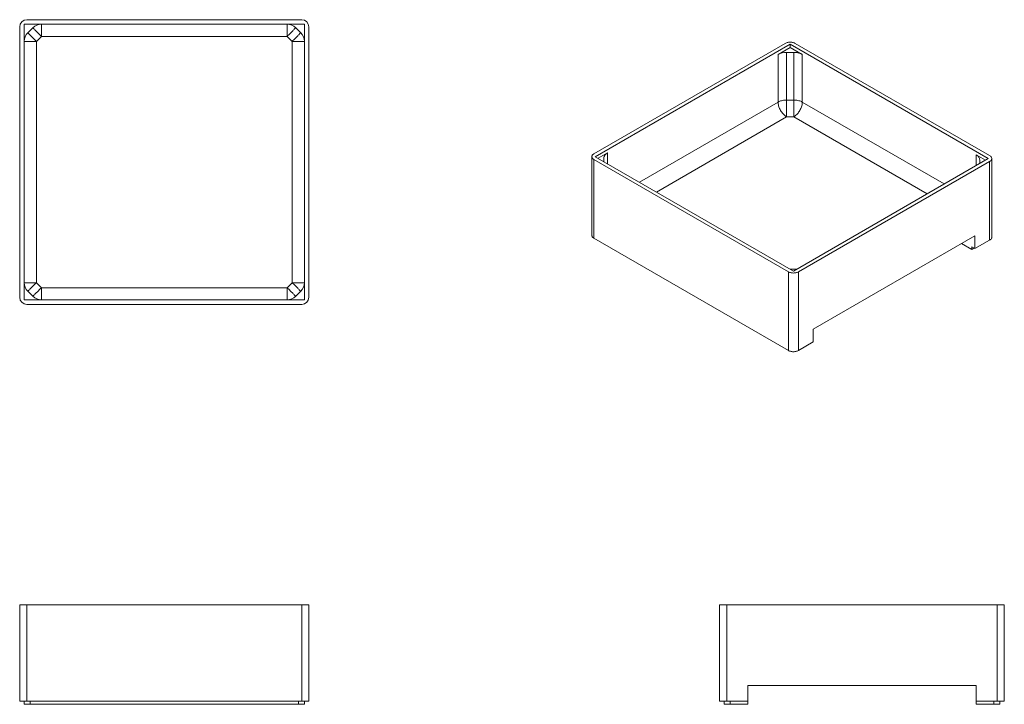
# Model space of a CAD drawing. Header units: inches. Extents: x 98 to 260, y 53 to 166.
import ezdxf

# ---------------------------------------------------------------- set-up
doc = ezdxf.new("R2010")
doc.units = ezdxf.units.IN
doc.header["$MEASUREMENT"] = 0

msp = doc.modelspace()

# ---------------------------------------------------------------- linework, layer by layer
at = {"color": 7, "linetype": 'Continuous', "lineweight": 15}
for p, q in [((97.53, 119.76), (97.53, 164.4)), ((98.28, 164.83), (144.53, 164.83)), ((98.28, 164.83), (98.28, 119.33)), ((144.1, 165.58), (98.71, 165.58)), ((99.69, 164.24), (98.86, 163.41)), ((101.11, 164.83), (101.11, 162.83)), ((141.7, 164.83), (141.7, 162.83)), ((143.11, 164.24), (143.94, 163.41)), ((144.53, 164.83), (144.53, 119.33)), ((145.28, 119.76), (145.28, 164.4)), ((100.28, 162), (101.11, 162.83)), ((141.7, 162.83), (101.11, 162.83)), ((142.53, 162), (141.7, 162.83)), ((100.28, 162), (98.28, 162)), ((100.28, 122.16), (100.28, 162)), ((142.53, 162), (144.53, 162)), ((142.53, 122.16), (142.53, 162)), ((192.36, 143.44), (223.92, 161.66)), ((224.76, 161.53), (192.58, 142.96)), ((224.76, 161), (222.76, 159.85)), ((224.76, 161.53), (257.46, 142.65)), ((224.76, 161.53), (224.76, 161)), ((226.76, 159.85), (224.76, 161)), ((257.69, 143.14), (225.59, 161.66)), ((222.76, 159.85), (222.76, 151.98)), ((225.34, 160.19), (224.17, 160.19)), ((224.17, 152.32), (224.17, 160.19)), ((225.34, 160.19), (225.34, 152.32)), ((226.76, 151.98), (226.76, 159.85)), ((225.34, 152.32), (224.17, 152.32)), ((224.17, 149.53), (225.34, 149.53)), ((193.04, 142.7), (194.58, 143.58)), ((255.46, 143.28), (257, 142.39)), ((192.01, 142.96), (192.01, 129.97)), ((224.45, 123.95), (192.36, 142.48)), ((192.36, 142.48), (192.36, 129.49)), ((192.58, 142.96), (225.29, 124.08)), ((194, 142.14), (194, 142.77)), ((257.46, 142.65), (225.29, 124.08)), ((226.12, 123.95), (257.69, 142.17)), ((256.05, 142.46), (256.05, 141.84)), ((257.69, 129.19), (257.69, 142.17)), ((258.03, 129.67), (258.03, 142.65)), ((192.36, 129.49), (224.45, 110.96)), ((228.56, 114.51), (255.25, 129.92)), ((254.74, 127.66), (253.04, 128.64)), ((255.25, 127.78), (255.25, 129.92)), ((257.69, 129.19), (255.25, 127.78)), ((255.25, 127.78), (254.74, 128.07)), ((254.74, 127.66), (254.74, 128.07)), ((255.1, 127.87), (254.74, 127.66)), ((224.45, 123.95), (224.45, 110.96)), ((224.79, 124.37), (225.78, 124.37)), ((226.12, 110.96), (226.12, 123.95)), ((100.28, 122.16), (98.28, 122.16)), ((100.28, 122.16), (101.11, 121.33)), ((142.53, 122.16), (141.7, 121.33)), ((142.53, 122.16), (144.53, 122.16)), ((99.69, 119.91), (98.86, 120.74)), ((101.11, 119.33), (101.11, 121.33)), ((141.7, 121.33), (101.11, 121.33)), ((141.7, 119.33), (141.7, 121.33)), ((143.11, 119.91), (143.94, 120.74)), ((98.28, 119.33), (144.53, 119.33)), ((144.1, 118.58), (98.71, 118.58)), ((228.56, 112.37), (228.56, 114.51)), ((226.12, 110.96), (228.56, 112.37)), ((97.53, 53.05), (97.53, 68.96)), ((97.53, 68.96), (98.71, 68.96)), ((98.71, 68.96), (98.71, 53.05)), ((144.1, 68.96), (98.71, 68.96)), ((144.1, 68.96), (144.1, 53.05)), ((145.28, 68.96), (144.1, 68.96)), ((145.28, 53.05), (145.28, 68.96)), ((213.11, 68.96), (213.11, 53.05)), ((214.29, 68.96), (213.11, 68.96)), ((214.29, 53.05), (214.29, 68.96)), ((214.29, 68.96), (258.93, 68.96)), ((258.93, 53.05), (258.93, 68.96)), ((258.93, 68.96), (260.11, 68.96)), ((260.11, 68.96), (260.11, 53.05)), ((217.74, 55.67), (255.49, 55.67)), ((217.74, 53.05), (217.74, 55.67)), ((255.49, 53.05), (255.49, 55.67)), ((98.71, 53.05), (97.53, 53.05)), ((98.25, 52.55), (98.25, 53.05)), ((99.25, 52.55), (98.25, 52.55)), ((98.71, 53.05), (144.1, 53.05)), ((99.25, 52.55), (99.25, 53.05)), ((99.25, 52.55), (143.56, 52.55)), ((143.56, 52.55), (143.56, 53.05)), ((143.56, 52.55), (144.56, 52.55)), ((144.1, 53.05), (145.28, 53.05)), ((144.56, 52.55), (144.56, 53.05)), ((213.11, 53.05), (214.29, 53.05)), ((213.83, 52.55), (213.83, 53.05)), ((213.83, 52.55), (214.83, 52.55)), ((214.29, 53.05), (217.74, 53.05)), ((214.83, 52.55), (214.83, 53.05)), ((214.83, 52.55), (217.74, 52.55)), ((217.74, 52.55), (217.74, 53.05)), ((258.93, 53.05), (255.49, 53.05)), ((255.49, 52.55), (255.49, 53.05)), ((258.39, 52.55), (255.49, 52.55)), ((258.39, 52.55), (258.39, 53.05)), ((259.39, 52.55), (258.39, 52.55)), ((260.11, 53.05), (258.93, 53.05)), ((259.39, 52.55), (259.39, 53.05))]:
    msp.add_line(p, q, dxfattribs=at)
at = {"color": 8, "linetype": 'Continuous', "lineweight": 15}
for p, q in [((222.76, 151.98), (199.86, 138.76)), ((226.76, 151.98), (250.19, 138.46)), ((202.69, 137.13), (224.17, 149.53)), ((247.36, 136.82), (225.34, 149.53)), ((194.58, 143.58), (194.58, 141.81)), ((255.46, 141.5), (255.46, 143.28))]:
    msp.add_line(p, q, dxfattribs=at)
at = {"color": 7, "linetype": 'Continuous', "lineweight": 15, "flags": 128}
for points in [[(101.11, 162.83), (100.98, 162.95), (100.86, 163.07), (100.74, 163.19), (100.62, 163.31), (100.51, 163.43), (100.4, 163.54), (100.3, 163.64), (100.2, 163.74), (100.11, 163.83), (100.02, 163.91), (99.95, 163.99), (99.88, 164.05), (99.82, 164.11), (99.78, 164.16), (99.74, 164.19), (99.71, 164.22), (99.7, 164.24), (99.69, 164.24)], [(141.7, 162.83), (141.82, 162.95), (141.95, 163.07), (142.07, 163.19), (142.18, 163.31), (142.3, 163.43), (142.41, 163.54), (142.51, 163.64), (142.61, 163.74), (142.7, 163.83), (142.78, 163.91), (142.86, 163.99), (142.92, 164.05), (142.98, 164.11), (143.03, 164.16), (143.07, 164.19), (143.09, 164.22), (143.11, 164.24), (143.11, 164.24)], [(100.28, 162), (100.15, 162.12), (100.03, 162.25), (99.91, 162.37), (99.79, 162.48), (99.68, 162.6), (99.57, 162.71), (99.47, 162.81), (99.37, 162.91), (99.28, 163), (99.19, 163.08), (99.12, 163.16), (99.05, 163.22), (99, 163.28), (98.95, 163.33), (98.91, 163.37), (98.89, 163.39), (98.87, 163.41), (98.86, 163.41)], [(142.53, 162), (142.65, 162.12), (142.77, 162.25), (142.89, 162.37), (143.01, 162.48), (143.13, 162.6), (143.23, 162.71), (143.34, 162.81), (143.44, 162.91), (143.53, 163), (143.61, 163.08), (143.69, 163.16), (143.75, 163.22), (143.81, 163.28), (143.86, 163.33), (143.89, 163.37), (143.92, 163.39), (143.94, 163.41), (143.94, 163.41)], [(223.92, 161.66), (224.02, 161.72), (224.13, 161.76), (224.25, 161.8), (224.37, 161.83), (224.49, 161.85), (224.63, 161.86), (224.76, 161.86), (224.89, 161.86), (225.02, 161.85), (225.15, 161.83), (225.27, 161.8), (225.39, 161.76), (225.49, 161.72), (225.59, 161.66)], [(226.76, 159.85), (226.63, 159.92), (226.49, 159.98), (226.34, 160.03), (226.19, 160.08), (226.03, 160.12), (225.86, 160.15), (225.69, 160.17), (225.52, 160.18), (225.34, 160.19)], [(222.76, 151.98), (222.89, 152.05), (223.02, 152.11), (223.17, 152.16), (223.33, 152.21), (223.49, 152.25), (223.65, 152.28), (223.82, 152.3), (224, 152.31), (224.17, 152.32)], [(224.17, 149.53), (224.05, 149.61), (223.93, 149.7), (223.81, 149.8), (223.69, 149.91), (223.57, 150.03), (223.46, 150.16), (223.36, 150.29), (223.26, 150.44), (223.17, 150.59), (223.09, 150.74), (223.01, 150.9), (222.95, 151.05), (222.89, 151.21), (222.84, 151.37), (222.81, 151.53), (222.78, 151.68), (222.76, 151.84), (222.76, 151.98)], [(224.17, 149.53), (224.17, 149.64), (224.17, 149.76), (224.17, 149.89), (224.17, 150.02), (224.17, 150.17), (224.17, 150.33), (224.17, 150.49), (224.17, 150.66), (224.17, 150.83), (224.17, 151), (224.17, 151.17), (224.17, 151.35), (224.17, 151.52), (224.17, 151.69), (224.17, 151.86), (224.17, 152.02), (224.17, 152.17), (224.17, 152.32)], [(226.76, 151.98), (226.63, 152.05), (226.49, 152.11), (226.34, 152.16), (226.19, 152.21), (226.03, 152.25), (225.86, 152.28), (225.69, 152.3), (225.52, 152.31), (225.34, 152.32)], [(225.34, 149.53), (225.34, 149.64), (225.34, 149.76), (225.34, 149.89), (225.34, 150.02), (225.34, 150.17), (225.34, 150.33), (225.34, 150.49), (225.34, 150.66), (225.34, 150.83), (225.34, 151), (225.34, 151.17), (225.34, 151.35), (225.34, 151.52), (225.34, 151.69), (225.34, 151.86), (225.34, 152.02), (225.34, 152.17), (225.34, 152.32)], [(226.76, 151.98), (226.75, 151.84), (226.74, 151.68), (226.71, 151.53), (226.67, 151.37), (226.63, 151.21), (226.57, 151.05), (226.5, 150.9), (226.43, 150.74), (226.34, 150.59), (226.25, 150.44), (226.15, 150.29), (226.05, 150.16), (225.94, 150.03), (225.83, 149.91), (225.71, 149.8), (225.59, 149.7), (225.47, 149.61), (225.34, 149.53)], [(192.36, 143.44), (192.27, 143.39), (192.19, 143.32), (192.13, 143.26), (192.08, 143.19), (192.04, 143.11), (192.02, 143.04), (192.01, 142.96), (192.02, 142.88), (192.04, 142.81), (192.08, 142.74), (192.13, 142.67), (192.19, 142.6), (192.27, 142.54), (192.36, 142.48)], [(194, 142.77), (194.01, 142.87), (194.03, 142.97), (194.07, 143.07), (194.12, 143.16), (194.19, 143.26), (194.27, 143.35), (194.36, 143.43), (194.47, 143.51), (194.58, 143.58)], [(255.46, 143.28), (255.58, 143.2), (255.69, 143.12), (255.78, 143.04), (255.86, 142.95), (255.93, 142.86), (255.98, 142.76), (256.02, 142.66), (256.04, 142.56), (256.05, 142.46)], [(257.69, 142.17), (257.78, 142.23), (257.85, 142.29), (257.92, 142.36), (257.97, 142.43), (258, 142.5), (258.03, 142.58), (258.03, 142.65), (258.03, 142.73), (258, 142.81), (257.97, 142.88), (257.92, 142.95), (257.85, 143.02), (257.78, 143.08), (257.69, 143.14)], [(192.36, 129.49), (192.27, 129.55), (192.19, 129.61), (192.13, 129.68), (192.08, 129.75), (192.04, 129.82), (192.02, 129.9), (192.01, 129.97)], [(258.03, 129.67), (258.03, 129.59), (258, 129.52), (257.97, 129.44), (257.92, 129.37), (257.85, 129.3), (257.78, 129.24), (257.69, 129.19)], [(226.12, 123.95), (226.02, 123.9), (225.92, 123.86), (225.8, 123.82), (225.68, 123.79), (225.55, 123.77), (225.42, 123.76), (225.29, 123.75), (225.16, 123.76), (225.03, 123.77), (224.9, 123.79), (224.78, 123.82), (224.66, 123.86), (224.55, 123.9), (224.45, 123.95)], [(100.28, 122.16), (100.15, 122.03), (100.03, 121.91), (99.91, 121.79), (99.79, 121.67), (99.68, 121.56), (99.57, 121.45), (99.47, 121.35), (99.37, 121.25), (99.28, 121.16), (99.19, 121.07), (99.12, 121), (99.05, 120.93), (99, 120.88), (98.95, 120.83), (98.91, 120.79), (98.89, 120.76), (98.87, 120.75), (98.86, 120.74)], [(142.53, 122.16), (142.65, 122.03), (142.77, 121.91), (142.89, 121.79), (143.01, 121.67), (143.13, 121.56), (143.23, 121.45), (143.34, 121.35), (143.44, 121.25), (143.53, 121.16), (143.61, 121.07), (143.69, 121), (143.75, 120.93), (143.81, 120.88), (143.86, 120.83), (143.89, 120.79), (143.92, 120.76), (143.94, 120.75), (143.94, 120.74)], [(101.11, 121.33), (100.98, 121.21), (100.86, 121.08), (100.74, 120.96), (100.62, 120.84), (100.51, 120.73), (100.4, 120.62), (100.3, 120.52), (100.2, 120.42), (100.11, 120.33), (100.02, 120.25), (99.95, 120.17), (99.88, 120.1), (99.82, 120.05), (99.78, 120), (99.74, 119.96), (99.71, 119.94), (99.7, 119.92), (99.69, 119.91)], [(141.7, 121.33), (141.82, 121.21), (141.95, 121.08), (142.07, 120.96), (142.18, 120.84), (142.3, 120.73), (142.41, 120.62), (142.51, 120.52), (142.61, 120.42), (142.7, 120.33), (142.78, 120.25), (142.86, 120.17), (142.92, 120.1), (142.98, 120.05), (143.03, 120), (143.07, 119.96), (143.09, 119.94), (143.11, 119.92), (143.11, 119.91)], [(224.45, 110.96), (224.55, 110.91), (224.66, 110.87), (224.78, 110.83), (224.9, 110.8), (225.03, 110.78), (225.16, 110.77), (225.29, 110.76), (225.42, 110.77), (225.55, 110.78), (225.68, 110.8), (225.8, 110.83), (225.92, 110.87), (226.02, 110.91), (226.12, 110.96)]]:
    msp.add_lwpolyline(points, dxfattribs=at)
at = {"color": 7, "linetype": 'Continuous', "lineweight": 15}
for centre, radius, start, end in [((98.71, 164.4), 1.18, 90, 180), ((101.11, 162.83), 2, 90, 135), ((141.7, 162.83), 2, 45, 90), ((144.1, 164.4), 1.18, 0, 90), ((100.28, 162), 2, 135, 180), ((142.53, 162), 2, 0, 45), ((224.11, 157.32), 2.87, 88.7862, 118.1099), ((100.28, 122.16), 2, 180, 225), ((142.53, 122.16), 2, 315, 0), ((98.71, 119.76), 1.18, 180, 270), ((101.11, 121.33), 2, 225, 270), ((141.7, 121.33), 2, 270, 315), ((144.1, 119.76), 1.18, 270, 0)]:
    msp.add_arc(centre, radius, start, end, dxfattribs=at)

doc.saveas('drawing.dxf')
